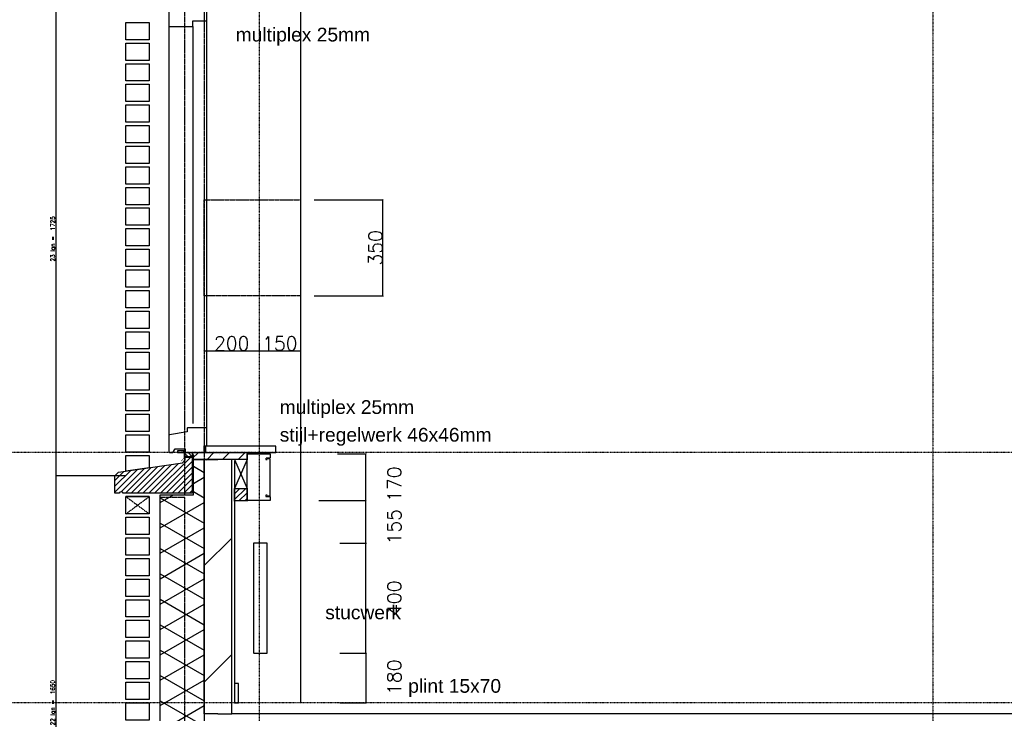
# Model space of a CAD drawing. Extents: x 0 to 297174, y -27731 to 163980.
# Tile 9 of 152: x 106804 to 110386, y 95777 to 98301. Entities that reach past the tile are written whole.
import ezdxf
from ezdxf.enums import TextEntityAlignment as Align

# ---------------------------------------------------------------- set-up
doc = ezdxf.new("R2010")
doc.units = 0
doc.header["$LTSCALE"] = 5
doc.header["$MEASUREMENT"] = 0
doc.header["$PDMODE"] = 3
doc.header["$PDSIZE"] = 0.1
for name, pattern in [('DASHDOT', [1, 0.5, -0.25, 0, -0.25]), ('DD1', [2.66667, 1.66667, -0.5, 0, -0.5]), ('HIDDEN', [0.375, 0.25, -0.125]), ('HIDDEN2', [0.1875, 0.125, -0.0625])]:
    doc.linetypes.add(name, pattern=pattern)
doc.layers.get('0').update_dxf_attribs({"linetype": 'CONTINUOUS'})
doc.layers.get('DEFPOINTS').update_dxf_attribs({"linetype": 'CONTINUOUS'})
for name, color, linetype in [('A--01A1_ACEER', 1, 'CONTINUOUS'), ('A--A21--_F-23-', 9, 'CONTINUOUS'), ('A--A22--_F123-', 9, 'CONTINUOUS'), ('A--A25--_F--3-', 9, 'CONTINUOUS'), ('A--A35--_F--3-', 9, 'CONTINUOUS'), ('A--A42--_F-23-', 9, 'CONTINUOUS'), ('A--L21--', 3, 'CONTINUOUS'), ('A--L21DC1_BUITENWAND', 1, 'HIDDEN'), ('A--L22--', 3, 'CONTINUOUS'), ('A--L22--_F--3-', 7, 'CONTINUOUS'), ('A--L22DC4_BINNENWAND', 4, 'HIDDEN'), ('A--L23--', 7, 'CONTINUOUS'), ('A--L23--_F--3-', 7, 'CONTINUOUS'), ('A--L25--', 7, 'CONTINUOUS'), ('A--L25--_F-23-', 7, 'CONTINUOUS'), ('A--L28D1_KONSTRUKTIES', 1, 'CONTINUOUS'), ('A--L28DC1_KONSTRUKTIES', 1, 'HIDDEN2'), ('A--L31--', 2, 'CONTINUOUS'), ('A--L31--_F--3-', 7, 'CONTINUOUS'), ('A--L31D1_BUITENKOZIJN', 1, 'CONTINUOUS'), ('A--L35--_F--3-', 7, 'CONTINUOUS'), ('A--L42--_F-23-', 7, 'CONTINUOUS'), ('A--M$1A-_F123-', 1, 'CONTINUOUS'), ('A--T$1A-_F123_20', 1, 'CONTINUOUS'), ('STRAMIEN', 8, 'DD1'), ('X--LR---_CP', 7, 'CONTINUOUS')]:
    doc.layers.add(name, color=color, linetype=linetype)
doc.styles.add('EB2', font='ARIAL.TTF')
doc.styles.add('HIEMSTRA', font='romans.shx')
doc.dimstyles.new('ALFA25', dxfattribs={"dimtxt": 50, "dimasz": 2, "dimexe": 0.3, "dimexo": 0.3, "dimgap": 2, "dimtad": 1, "dimdec": 0, "dimzin": 0, "dimdsep": 46, "dimtxsty": 'HIEMSTRA', "dimblk1": 'OBLIQUE', "dimblk2": 'OBLIQUE', "dimsah": 1, "dimcen": 0.09, "dimdle": 0.3, "dimclrd": 1, "dimclre": 1, "dimclrt": 2, "dimadec": 0, "dimazin": 0, "dimtfac": 0.75, "dimtdec": 4, "dimtix": 1, "dimtmove": 2, "dimatfit": 3, "dimldrblk": 'OBLIQUE', "dimfxl": 0, "dimtvp": 625, "dimtolj": 1, "dimtzin": 0, "dimarcsym": 0})

# ---------------------------------------------------------------- blocks, each defined once
blk = doc.blocks.new('*U1657')
at = {"layer": 'A--L23--_F--3-', "color": 2, "linetype": 'Continuous'}
blk.add_lwpolyline([(0, 0), (0, -20), (-5500, -20), (-5500, 0)], dxfattribs=at)
blk = doc.blocks.new('_OBLIQUE')
at = {"color": 0, "linetype": 'ByBlock'}
blk.add_line((-0.5, -0.5), (0.5, 0.5), dxfattribs=at)
blk = doc.blocks.new('*D305')
at = {"layer": 'A--M$1A-_F123-', "color": 1, "lineweight": -2}
for p, q in [((107190.6, 96640.9), (106937.3, 96640.9)), ((106937.4, 94990.8), (106937.4, 96641)), ((107190.6, 94990.9), (106937.3, 94990.9))]:
    blk.add_line(p, q, dxfattribs=at)
at = {"layer": 'DEFPOINTS', "color": 0}
for p in [(106937.4, 96640.9), (107190.7, 96640.9), (107190.7, 94990.9)]:
    blk.add_point(p, dxfattribs=at)
at = {"layer": 'A--M$1A-_F123-', "color": 1, "lineweight": -2, "xscale": 0.6, "yscale": 0.6, "zscale": 0.6}
for p, rotation in [((106937.4, 96640.9), 90), ((106937.4, 94990.9), 270)]:
    blk.add_blockref('_OBLIQUE', p, dxfattribs=dict(at, rotation=rotation))
at = {"layer": 'A--M$1A-_F123-', "color": 2, "insert": (106926.8, 95815.9), "char_height": 15, "attachment_point": 5, "rotation": 90, "style": 'HIEMSTRA'}
blk.add_mtext('\\A1;22 lgn =  1650', dxfattribs=at)
blk = doc.blocks.new('*D306')
at = {"layer": 'A--M$1A-_F123-', "color": 1, "lineweight": -2}
for p, q in [((107190.6, 98365.9), (106937.3, 98365.9)), ((106937.4, 96640.8), (106937.4, 98366)), ((107190.6, 96640.9), (106937.3, 96640.9))]:
    blk.add_line(p, q, dxfattribs=at)
at = {"layer": 'DEFPOINTS', "color": 0}
for p in [(106937.4, 98365.9), (107190.7, 98365.9), (107190.7, 96640.9)]:
    blk.add_point(p, dxfattribs=at)
at = {"layer": 'A--M$1A-_F123-', "color": 1, "lineweight": -2, "xscale": 0.6, "yscale": 0.6, "zscale": 0.6}
for p, rotation in [((106937.4, 98365.9), 90), ((106937.4, 96640.9), 270)]:
    blk.add_blockref('_OBLIQUE', p, dxfattribs=dict(at, rotation=rotation))
at = {"layer": 'A--M$1A-_F123-', "color": 2, "insert": (106926.8, 97503.4), "char_height": 15, "attachment_point": 5, "rotation": 90, "style": 'HIEMSTRA'}
blk.add_mtext('\\A1;23 lgn =  1725', dxfattribs=at)
blk = doc.blocks.new('*U1656')
at = {"layer": 'A--A22--_F123-', "linetype": 'Continuous'}
h = blk.add_hatch(dxfattribs=at)
h.set_pattern_fill('ALFALINE', color=256, scale=300, style=0)
h.set_pattern_definition([(45, (-107525.67, -95775.9), (-212.13203, 212.13203), [])])
h.paths.add_polyline_path([(0, 0), (-50, 0), (-50, 925), (0, 925), (50, 925), (50, 0)])
at = {"layer": 'A--L22--_F--3-', "color": 4, "linetype": 'Continuous'}
for points in [[(0, 0), (-50, 0), (-50, 925), (0, 925)], [(0, 0), (50, 0), (50, 925), (0, 925)]]:
    blk.add_lwpolyline(points, dxfattribs=at)
blk = doc.blocks.new('*D323')
at = {"color": 1, "linetype": 'ByBlock'}
for p, q in [((107475.4, 97095.9), (107676, 97095.9)), ((107475.7, 97122.8), (107475.7, 97095.6)), ((107675.7, 97122.8), (107675.7, 97095.6))]:
    blk.add_line(p, q, dxfattribs=at)
at = {"layer": 'DEFPOINTS', "color": 0, "linetype": 'ByBlock'}
for p in [(107475.7, 97123.1), (107675.7, 97123.1), (107675.7, 97095.9)]:
    blk.add_point(p, dxfattribs=at)
at = {"color": 1, "linetype": 'ByBlock', "xscale": 2, "yscale": 2, "zscale": 2, "rotation": 180}
blk.add_blockref('_OBLIQUE', (107475.7, 97095.9), dxfattribs=at)
at = {"color": 1, "linetype": 'ByBlock', "xscale": 2, "yscale": 2, "zscale": 2}
blk.add_blockref('_OBLIQUE', (107675.7, 97095.9), dxfattribs=at)
at = {"color": 2, "linetype": 'ByBlock', "insert": (107575.7, 97122.9), "char_height": 50, "attachment_point": 5, "style": 'HIEMSTRA'}
blk.add_mtext('\\A1;200', dxfattribs=at)
blk = doc.blocks.new('*D324')
at = {"color": 1, "linetype": 'ByBlock'}
blk.add_line((107675.4, 97095.9), (107826, 97095.9), dxfattribs=at)
at = {"layer": 'DEFPOINTS', "color": 0, "linetype": 'ByBlock'}
for p in [(107675.7, 97095.9), (107825.7, 97095.9), (107825.7, 97095.9)]:
    blk.add_point(p, dxfattribs=at)
at = {"color": 1, "linetype": 'ByBlock', "xscale": 2, "yscale": 2, "zscale": 2, "rotation": 180}
blk.add_blockref('_OBLIQUE', (107675.7, 97095.9), dxfattribs=at)
at = {"color": 1, "linetype": 'ByBlock', "xscale": 2, "yscale": 2, "zscale": 2}
blk.add_blockref('_OBLIQUE', (107825.7, 97095.9), dxfattribs=at)
at = {"color": 2, "linetype": 'ByBlock', "insert": (107750.7, 97122.9), "char_height": 50, "attachment_point": 5, "style": 'HIEMSTRA'}
blk.add_mtext('\\A1;150', dxfattribs=at)
blk = doc.blocks.new('*D325')
at = {"color": 1, "linetype": 'ByBlock'}
for p, q in [((107876, 97645.9), (108125.8, 97645.9)), ((108125.5, 97295.6), (108125.5, 97646.2)), ((107876, 97295.9), (108125.8, 97295.9))]:
    blk.add_line(p, q, dxfattribs=at)
at = {"layer": 'DEFPOINTS', "color": 0, "linetype": 'ByBlock'}
for p in [(107875.7, 97645.9), (108125.5, 97645.9), (107875.7, 97295.9)]:
    blk.add_point(p, dxfattribs=at)
at = {"color": 1, "linetype": 'ByBlock', "xscale": 2, "yscale": 2, "zscale": 2}
for p, rotation in [((108125.5, 97645.9), 90), ((108125.5, 97295.9), 270)]:
    blk.add_blockref('_OBLIQUE', p, dxfattribs=dict(at, rotation=rotation))
at = {"color": 2, "linetype": 'ByBlock', "insert": (108098.5, 97470.9), "char_height": 50, "attachment_point": 5, "rotation": 90, "style": 'HIEMSTRA'}
blk.add_mtext('\\A1;350', dxfattribs=at)
blk = doc.blocks.new('*D331')
at = {"color": 1, "linetype": 'ByBlock'}
for p, q in [((107960.2, 96551.2), (108064.4, 96551.2)), ((108064.1, 96395.9), (108064.1, 96551.2)), ((107969.5, 96396.2), (108064.4, 96396.2))]:
    blk.add_line(p, q, dxfattribs=at)
at = {"layer": 'DEFPOINTS', "color": 0, "linetype": 'ByBlock'}
for p in [(107959.9, 96551.2), (108064.1, 96551.2), (107969.2, 96396.2)]:
    blk.add_point(p, dxfattribs=at)
at = {"color": 1, "linetype": 'ByBlock', "xscale": 2, "yscale": 2, "zscale": 2}
for p, rotation in [((108064.1, 96551.2), 90), ((108064.1, 96396.2), 270)]:
    blk.add_blockref('_OBLIQUE', p, dxfattribs=dict(at, rotation=rotation))
at = {"color": 2, "linetype": 'ByBlock', "insert": (108166.9, 96456.2), "char_height": 50, "attachment_point": 5, "rotation": 90, "style": 'HIEMSTRA'}
blk.add_mtext('\\A1;155', dxfattribs=at)
blk = doc.blocks.new('*D332')
at = {"color": 1, "linetype": 'ByBlock'}
for p, q in [((107960.2, 96721.2), (108064.4, 96721.2)), ((108064.1, 96550.9), (108064.1, 96721.2)), ((107892.5, 96551.2), (108064.4, 96551.2))]:
    blk.add_line(p, q, dxfattribs=at)
at = {"layer": 'DEFPOINTS', "color": 0, "linetype": 'ByBlock'}
for p in [(107959.9, 96721.2), (108064.1, 96721.2), (107892.2, 96551.2)]:
    blk.add_point(p, dxfattribs=at)
at = {"color": 1, "linetype": 'ByBlock', "xscale": 2, "yscale": 2, "zscale": 2}
for p, rotation in [((108064.1, 96721.2), 90), ((108064.1, 96551.2), 270)]:
    blk.add_blockref('_OBLIQUE', p, dxfattribs=dict(at, rotation=rotation))
at = {"color": 2, "linetype": 'ByBlock', "insert": (108166.9, 96611.2), "char_height": 50, "attachment_point": 5, "rotation": 90, "style": 'HIEMSTRA'}
blk.add_mtext('\\A1;170', dxfattribs=at)
blk = doc.blocks.new('*D333')
at = {"color": 1, "linetype": 'ByBlock'}
for p, q in [((108027.2, 96396.2), (108064.4, 96396.2)), ((108064.1, 95995.9), (108064.1, 96396.2)), ((108027.2, 95996.2), (108064.4, 95996.2))]:
    blk.add_line(p, q, dxfattribs=at)
at = {"layer": 'DEFPOINTS', "color": 0, "linetype": 'ByBlock'}
for p in [(108026.9, 96396.2), (108064.1, 96396.2), (108026.9, 95996.2)]:
    blk.add_point(p, dxfattribs=at)
at = {"color": 1, "linetype": 'ByBlock', "xscale": 2, "yscale": 2, "zscale": 2}
for p, rotation in [((108064.1, 96396.2), 90), ((108064.1, 95996.2), 270)]:
    blk.add_blockref('_OBLIQUE', p, dxfattribs=dict(at, rotation=rotation))
at = {"color": 2, "linetype": 'ByBlock', "insert": (108166.9, 96196.2), "char_height": 50, "attachment_point": 5, "rotation": 90, "style": 'HIEMSTRA'}
blk.add_mtext('\\A1;400', dxfattribs=at)
blk = doc.blocks.new('*D334')
at = {"color": 1, "linetype": 'ByBlock'}
for p, q in [((107969.5, 95996.2), (108064.4, 95996.2)), ((108064.1, 95996.5), (108064.1, 95815.9)), ((107969.4, 95815.9), (108064.4, 95815.9))]:
    blk.add_line(p, q, dxfattribs=at)
at = {"layer": 'DEFPOINTS', "color": 0, "linetype": 'ByBlock'}
for p in [(107969.2, 95996.2), (107969.1, 95815.9), (108064.1, 95815.9)]:
    blk.add_point(p, dxfattribs=at)
at = {"color": 1, "linetype": 'ByBlock', "xscale": 2, "yscale": 2, "zscale": 2}
for p, rotation in [((108064.1, 95996.2), 90), ((108064.1, 95815.9), 270)]:
    blk.add_blockref('_OBLIQUE', p, dxfattribs=dict(at, rotation=rotation))
at = {"color": 2, "linetype": 'ByBlock', "insert": (108166.9, 95908.7), "char_height": 50, "attachment_point": 5, "rotation": 90, "style": 'HIEMSTRA'}
blk.add_mtext('\\A1;180', dxfattribs=at)
blk = doc.blocks.new('Q020261-')
at = {"layer": 'A--A25--_F--3-'}
h = blk.add_hatch(dxfattribs=at)
h.set_pattern_fill('ALFALINE', color=256, scale=15, style=0, pattern_type=2)
h.set_pattern_definition([(45, (0, 0), (-10.6066, 10.6066), [])])
h.paths.add_polyline_path([(0, 0), (0, 46), (46, 46), (46, 0)])
at = {"layer": 'A--L25--_F-23-', "color": 2, "linetype": 'Continuous'}
blk.add_lwpolyline([(0, 0), (0, 46), (46, 46), (46, 0)], close=True, dxfattribs=at)
at = {"layer": 'X--LR---_CP'}
for p in [(0, 0), (0, 0), (46, 0)]:
    blk.add_point(p, dxfattribs=at)

msp = doc.modelspace()

# ---------------------------------------------------------------- hatches: boundary and pattern name
at = {"layer": 'A--01A1_ACEER'}
h = msp.add_hatch(dxfattribs=at)
h.set_pattern_fill('ANSI31', color=256, scale=80, angle=270, style=0)
h.set_pattern_definition([(315, (-2692.03, 20), (7.0710678, 7.0710678), [])])
h.paths.add_polyline_path([(107406.7, 96725.9), (107432.7, 96725.9), (107432.7, 96710.9), (107406.7, 96710.9)])
at = {"layer": 'A--A21--_F-23-'}
h = msp.add_hatch(dxfattribs=at)
h.set_pattern_fill('ALFAISO', color=256, scale=80, angle=270, style=0, pattern_type=2)
h.set_pattern_definition([(210, (198210.744, 20), (-40, 69.28203), []), (150, (198210.744, 20), (40, 69.28203), [])])
h.paths.add_polyline_path([(107315.7, 96499.3), (107315.7, 96572.2), (107436.2, 96572.2), (107436.2, 96700.9), (107475.7, 96700.9), (107475.7, 96627.9), (107475.7, 95020.9), (107405.6, 95020.9), (107315.7, 95020.9)])
at = {"layer": 'A--A35--_F--3-'}
h = msp.add_hatch(dxfattribs=at)
h.set_pattern_fill('ALFALINE', color=256, scale=15, style=0, pattern_type=2)
h.set_pattern_definition([(45, (107406.947, 96711.198), (-10.6066, 10.6066), [])])
edge = h.paths.add_edge_path()
edge.add_line((107150.7, 96577.9), (107150.7, 96641.1))
edge.add_line((107150.7, 96641.1), (107163.7, 96654.9))
edge.add_line((107163.7, 96654.9), (107397.1, 96688.2))
edge.add_line((107397.1, 96688.2), (107406.9, 96699.9))
edge.add_line((107406.9, 96699.9), (107406.9, 96709.9))
edge.add_line((107406.9, 96709.9), (107431.9, 96709.9))
edge.add_line((107431.9, 96709.9), (107431.9, 96686.9))
edge.add_line((107431.9, 96686.9), (107431.9, 96577.9))
edge.add_line((107431.9, 96577.9), (107180.7, 96577.9))
edge.add_arc((107173.2, 96575.6), 7.84, 16.9811, 163.0189)
edge.add_line((107165.7, 96577.9), (107150.7, 96577.9))

# ---------------------------------------------------------------- linework, layer by layer
at = {"layer": 'A--A42--_F-23-'}
for p, q in [((107433.1, 96706.3), (107454.3, 96725.9)), ((107485.8, 96700.9), (107510.8, 96725.9)), ((107542.4, 96700.9), (107567.4, 96725.9)), ((107599, 96700.9), (107624, 96725.9))]:
    msp.add_line(p, q, dxfattribs=at)
at = {"layer": 'A--L21--', "color": 8}
for points in [[(107275.7, 98227.9), (107190.7, 98227.9), (107190.7, 98290.9), (107275.7, 98290.9)], [(107275.7, 98152.9), (107190.7, 98152.9), (107190.7, 98215.9), (107275.7, 98215.9)], [(107275.7, 98077.9), (107190.7, 98077.9), (107190.7, 98140.9), (107275.7, 98140.9)], [(107275.7, 98002.9), (107190.7, 98002.9), (107190.7, 98065.9), (107275.7, 98065.9)], [(107275.7, 97927.9), (107190.7, 97927.9), (107190.7, 97990.9), (107275.7, 97990.9)], [(107275.7, 97852.9), (107190.7, 97852.9), (107190.7, 97915.9), (107275.7, 97915.9)], [(107275.7, 97777.9), (107190.7, 97777.9), (107190.7, 97840.9), (107275.7, 97840.9)], [(107275.7, 97702.9), (107190.7, 97702.9), (107190.7, 97765.9), (107275.7, 97765.9)], [(107275.7, 97627.9), (107190.7, 97627.9), (107190.7, 97690.9), (107275.7, 97690.9)], [(107275.7, 97552.9), (107190.7, 97552.9), (107190.7, 97615.9), (107275.7, 97615.9)], [(107275.7, 97477.9), (107190.7, 97477.9), (107190.7, 97540.9), (107275.7, 97540.9)], [(107275.7, 97402.9), (107190.7, 97402.9), (107190.7, 97465.9), (107275.7, 97465.9)], [(107275.7, 97327.9), (107190.7, 97327.9), (107190.7, 97390.9), (107275.7, 97390.9)], [(107275.7, 97252.9), (107190.7, 97252.9), (107190.7, 97315.9), (107275.7, 97315.9)], [(107275.7, 97177.9), (107190.7, 97177.9), (107190.7, 97240.9), (107275.7, 97240.9)], [(107275.7, 97102.9), (107190.7, 97102.9), (107190.7, 97165.9), (107275.7, 97165.9)], [(107275.7, 97027.9), (107190.7, 97027.9), (107190.7, 97090.9), (107275.7, 97090.9)], [(107275.7, 96952.9), (107190.7, 96952.9), (107190.7, 97015.9), (107275.7, 97015.9)], [(107275.7, 96877.9), (107190.7, 96877.9), (107190.7, 96940.9), (107275.7, 96940.9)], [(107275.7, 96802.9), (107190.7, 96802.9), (107190.7, 96865.9), (107275.7, 96865.9)], [(107275.7, 96727.9), (107190.7, 96727.9), (107190.7, 96790.9), (107275.7, 96790.9)], [(107275.7, 96670.9), (107190.7, 96658.8), (107190.7, 96715.9), (107275.7, 96715.9)]]:
    msp.add_lwpolyline(points, close=True, dxfattribs=at)
at = {"layer": 'A--L21--'}
for points in [[(107315.7, 96499.3), (107315.7, 96572.2), (107436.2, 96572.2), (107436.2, 96700.9), (107475.7, 96700.9), (107475.7, 96627.9), (107475.7, 96627.9), (107475.7, 95020.9), (107405.6, 95020.9), (107315.7, 95020.9), (107315.7, 95020.9)], [(107275.7, 96502.9), (107190.7, 96502.9), (107190.7, 96565.9), (107275.7, 96565.9)], [(107275.7, 96427.9), (107190.7, 96427.9), (107190.7, 96490.9), (107275.7, 96490.9)], [(107275.7, 96352.9), (107190.7, 96352.9), (107190.7, 96415.9), (107275.7, 96415.9)], [(107275.7, 96277.9), (107190.7, 96277.9), (107190.7, 96340.9), (107275.7, 96340.9)], [(107275.7, 96202.9), (107190.7, 96202.9), (107190.7, 96265.9), (107275.7, 96265.9)], [(107275.7, 96127.9), (107190.7, 96127.9), (107190.7, 96190.9), (107275.7, 96190.9)], [(107275.7, 96052.9), (107190.7, 96052.9), (107190.7, 96115.9), (107275.7, 96115.9)], [(107275.7, 95977.9), (107190.7, 95977.9), (107190.7, 96040.9), (107275.7, 96040.9)], [(107275.7, 95902.9), (107190.7, 95902.9), (107190.7, 95965.9), (107275.7, 95965.9)], [(107275.7, 95827.9), (107190.7, 95827.9), (107190.7, 95890.9), (107275.7, 95890.9)], [(107275.7, 95752.9), (107190.7, 95752.9), (107190.7, 95815.9), (107275.7, 95815.9)]]:
    msp.add_lwpolyline(points, close=True, dxfattribs=at)
at = {"layer": 'A--L21DC1_BUITENWAND'}
msp.add_lwpolyline([(107190.7, 96502.9), (107275.7, 96565.9), (107190.7, 96565.9), (107275.7, 96502.9)], close=True, dxfattribs=at)
at = {"layer": 'A--L22DC4_BINNENWAND', "linetype": 'DD1', "const_width": 2}
for points in [[(107378, 96734.9), (107401.9, 96734.9), (107401.9, 96706.3), (107392.1, 96694.6)], [(107437, 96720.2), (107437, 96705.2), (107436.2, 96705.2), (107436.2, 96572.2), (107315, 96572.2), (107315, 96421.3)]]:
    msp.add_lwpolyline(points, dxfattribs=at)
at = {"layer": 'A--L22DC4_BINNENWAND'}
for points in [[(107705.2, 96571.2), (107700.2, 96571.2), (107700.2, 96566.2), (107715.2, 96566.2), (107715.2, 96551.2), (107632.2, 96551.2), (107632.2, 96721.2), (107715.2, 96721.2), (107715.2, 96706.2), (107700.2, 96706.2), (107700.2, 96701.2), (107705.2, 96701.2)], [(107705.2, 96568.7), (107715.2, 96568.7), (107715.2, 96666.2), (107715.2, 96703.7), (107705.2, 96703.7)]]:
    msp.add_lwpolyline(points, dxfattribs=at)
msp.add_lwpolyline([(107704.7, 96396.2), (107654.7, 96396.2), (107654.7, 95996.2), (107704.7, 95996.2)], close=True, dxfattribs=at)
at = {"layer": 'A--L23--'}
msp.add_lwpolyline([(107585.7, 95815.9), (107600.7, 95815.9), (107600.7, 95885.9), (107585.7, 95885.9)], close=True, dxfattribs=at)
at = {"layer": 'A--L28D1_KONSTRUKTIES'}
msp.add_lwpolyline([(108625.7, 99027.4), (108625.7, 98877.4), (107825.7, 98877.4), (107825.7, 95815.9)], dxfattribs=at)
at = {"layer": 'A--L28DC1_KONSTRUKTIES'}
msp.add_lwpolyline([(107405.7, 95270.9), (107405.7, 96562.8), (107315.7, 96562.8), (107315.7, 96572.9), (107405.7, 96572.9), (107405.7, 96904.8), (107405.7, 96904.8), (107405.7, 96904.8), (107405.7, 98515.9), (107285.7, 98515.9), (107285.7, 98645.9), (107405.7, 98645.9), (107405.7, 99847.2), (107405.7, 99847.2), (107405.7, 99847.2), (107475.6, 99847.2), (107475.7, 91947.5)], dxfattribs=at)
msp.add_lwpolyline([(107825.7, 97295.9), (107475.7, 97295.9), (107475.7, 97645.9), (107825.7, 97645.9)], close=True, dxfattribs=at)
at = {"layer": 'A--L31--'}
for p, q in [((107346.7, 98275.9), (107346.7, 96744.3)), ((107434.7, 98275.9), (107434.7, 96831.7)), ((107585.7, 96695.1), (107585.7, 95885.9))]:
    msp.add_line(p, q, dxfattribs=at)
msp.add_lwpolyline([(107485.7, 96813.8), (107485.7, 98299)], dxfattribs=at)
for points in [[(107378, 96725.9), (107399.9, 96725.9), (107399.9, 96732.9), (107378, 96732.9)], [(107406.7, 96725.9), (107432.7, 96725.9), (107432.7, 96710.9), (107406.7, 96710.9)]]:
    msp.add_lwpolyline(points, close=True, dxfattribs=at)
at = {"layer": 'A--L31--_F--3-', "color": 2, "linetype": 'Continuous'}
msp.add_line((107485.7, 96695.9), (107485.7, 96695.9), dxfattribs=at)
msp.add_line((107485.7, 96695.9), (107485.7, 96695.9), dxfattribs=at)
msp.add_line((107485.7, 96695.9), (107485.7, 96695.9), dxfattribs=at)
msp.add_line((107485.7, 96695.9), (107485.7, 96695.9), dxfattribs=at)
for points in [[(107483.5, 98296.9), (107485.7, 98299), (107485.7, 98350.9), (107485.7, 98350.9), (107485.7, 98350.9), (107485.7, 98350.9), (107485.7, 98350.9), (107396.7, 98350.9), (107396.7, 98365.9), (107346.7, 98365.9), (107346.7, 98292.9), (107346.7, 98276.9), (107347.7, 98275.9), (107433.7, 98275.9), (107434.7, 98276.9), (107434.7, 98284.9), (107434.7, 98296.2), (107435.4, 98296.9)], [(107475.7, 96725.9), (107475.7, 96750.9), (107485.7, 96750.9), (107485.7, 96813.8), (107483.5, 96815.9), (107414.4, 96815.9), (107413.7, 96815.2), (107413.7, 96801.9), (107349.2, 96790.3), (107348.8, 96790.2), (107348.4, 96790.1), (107348, 96789.8), (107347.7, 96789.6), (107347.4, 96789.3), (107347.1, 96788.9), (107346.9, 96788.6), (107346.8, 96788.2), (107346.7, 96787.8), (107346.7, 96787.3), (107346.7, 96728), (107348.8, 96725.9), (107361.7, 96725.9), (107369.7, 96739.9), (107406.7, 96739.9), (107406.7, 96725.9)]]:
    msp.add_lwpolyline(points, close=True, dxfattribs=at)
at = {"layer": 'A--L31D1_BUITENKOZIJN'}
for p, q in [((107475.7, 98297.1), (107475.7, 98274.1)), ((107631.7, 96700.9), (107585.7, 96595.9)), ((107585.7, 96700.9), (107631.7, 96595.9))]:
    msp.add_line(p, q, dxfattribs=at)
at = {"layer": 'A--L35--_F--3-', "color": 3, "linetype": 'Continuous'}
for p, q in [((107735.7, 96749.9), (107480.7, 96749.9)), ((107480.7, 96749.9), (107480.7, 96725.9)), ((107735.7, 96725.9), (107735.7, 96749.9)), ((107480.7, 96725.9), (107735.7, 96725.9))]:
    msp.add_line(p, q, dxfattribs=at)
msp.add_lwpolyline([(107150.7, 96577.9), (107150.7, 96641.1), (107163.7, 96654.9), (107397.1, 96688.2), (107406.9, 96699.9), (107406.9, 96709.9), (107431.9, 96709.9), (107431.9, 96686.9), (107431.9, 96577.9), (107431.9, 96577.9), (107180.7, 96577.9, 0.740216), (107165.7, 96577.9)], format="xyb", close=True, dxfattribs=at)
at = {"layer": 'A--L42--_F-23-', "color": 2, "linetype": 'Continuous'}
msp.add_line((107433.1, 96725.9), (107632.2, 96725.9), dxfattribs=at)
for points in [[(107632.2, 96725.9), (107632.2, 96700.9), (107433.1, 96700.9), (107433.1, 96725.9)], [(107632.2, 96714.9), (107632.2, 96700.9), (107433.1, 96700.9), (107433.1, 96714.9)]]:
    msp.add_lwpolyline(points, dxfattribs=at)
at = {"layer": 'STRAMIEN', "linetype": 'DASHDOT'}
for p, q in [((107675.7, 109186.3), (107675.7, 89196.8)), ((110125.7, 109186.3), (110125.7, 89196.8)), ((115859.7, 96725.9), (104725.4, 96725.9)), ((115859.7, 95815.9), (104725.4, 95815.9))]:
    msp.add_line(p, q, dxfattribs=at)
at = {"layer": 'X--LR---_CP'}
for p in [(107346.7, 96815.9), (107346.7, 96815.9), (107346.7, 96815.9), (107480.7, 96749.9), (107480.7, 96749.9), (107480.7, 96725.9), (107532, 96719.9)]:
    msp.add_point(p, dxfattribs=at)

# ---------------------------------------------------------------- block references
at = {"layer": 'A--L22--'}
msp.add_blockref('*U1656', (107525.7, 95775.9), dxfattribs=at)
at = {"layer": 'A--L23--'}
msp.add_blockref('*U1657', (113075.7, 95795.9), dxfattribs=at)
at = {"layer": 'A--L25--'}
msp.add_blockref('Q020261-', (107585.7, 96549.9), dxfattribs=at)

# ---------------------------------------------------------------- texts
at = {"layer": 'A--T$1A-_F123_20', "style": 'EB2'}
msp.add_text('multiplex 25mm', height=50, dxfattribs=at).set_placement((108079, 98221.7), align=Align.RIGHT)
for s, p in [('multiplex 25mm', (107750.2, 96866.6)), ('stijl+regelwerk 46x46mm', (107750.2, 96765.9)), ('stucwerk', (107915.8, 96119.6)), ('plint 15x70', (108217.6, 95852.2))]:
    msp.add_text(s, height=50, dxfattribs=at).set_placement(p)

# ---------------------------------------------------------------- dimensions: what is measured, and where the dimension line sits
at = {"layer": 'A--M$1A-_F123-'}
for base, p1, p2, text, picture, middle in [((106937.4, 98365.9), (107190.7, 96640.9), (107190.7, 98365.9), '23 lgn =  1725', '*D306', (106926.8, 97503.4)), ((106937.4, 96640.9), (107190.7, 94990.9), (107190.7, 96640.9), '22 lgn =  1650', '*D305', (106926.8, 95815.9))]:
    dim = msp.add_linear_dim(base=base, p1=p1, p2=p2, angle=270, text=text, dimstyle='ALFA25', override={"dimscale": 0.3}, dxfattribs=at)
    dim.commit()
    dim.dimension.update_dxf_attribs({"geometry": picture, "text_midpoint": middle})
dim = msp.add_linear_dim(base=(108125.5, 97645.9), p1=(107875.7, 97295.9), p2=(107875.7, 97645.9), angle=90, dimstyle='ALFA25', dxfattribs=at)
dim.commit()
dim.dimension.update_dxf_attribs({"geometry": '*D325', "text_midpoint": (108098.5, 97470.9)})
for base, p1, p2, picture, middle in [((107675.7, 97095.9), (107475.7, 97123.1), (107675.7, 97123.1), '*D323', (107575.7, 97122.9)), ((107825.7, 97095.9), (107675.7, 97095.9), (107825.7, 97095.9), '*D324', (107750.7, 97122.9))]:
    dim = msp.add_linear_dim(base=base, p1=p1, p2=p2, dimstyle='ALFA25', dxfattribs=at)
    dim.commit()
    dim.dimension.update_dxf_attribs({"geometry": picture, "text_midpoint": middle})
for base, p1, p2, picture, middle in [((108064.1, 96721.2), (107892.2, 96551.2), (107959.9, 96721.2), '*D332', (108166.9, 96611.2)), ((108064.1, 96551.2), (107969.2, 96396.2), (107959.9, 96551.2), '*D331', (108166.9, 96456.2)), ((108064.1, 96396.2), (108026.9, 95996.2), (108026.9, 96396.2), '*D333', (108166.9, 96196.2)), ((108064.1, 95815.9), (107969.2, 95996.2), (107969.1, 95815.9), '*D334', (108166.9, 95908.7))]:
    dim = msp.add_linear_dim(base=base, p1=p1, p2=p2, angle=90, dimstyle='ALFA25', dxfattribs=at)
    dim.commit()
    dim.dimension.update_dxf_attribs({"geometry": picture, "text_midpoint": middle, "dimtype": 160})

doc.saveas('drawing.dxf')
